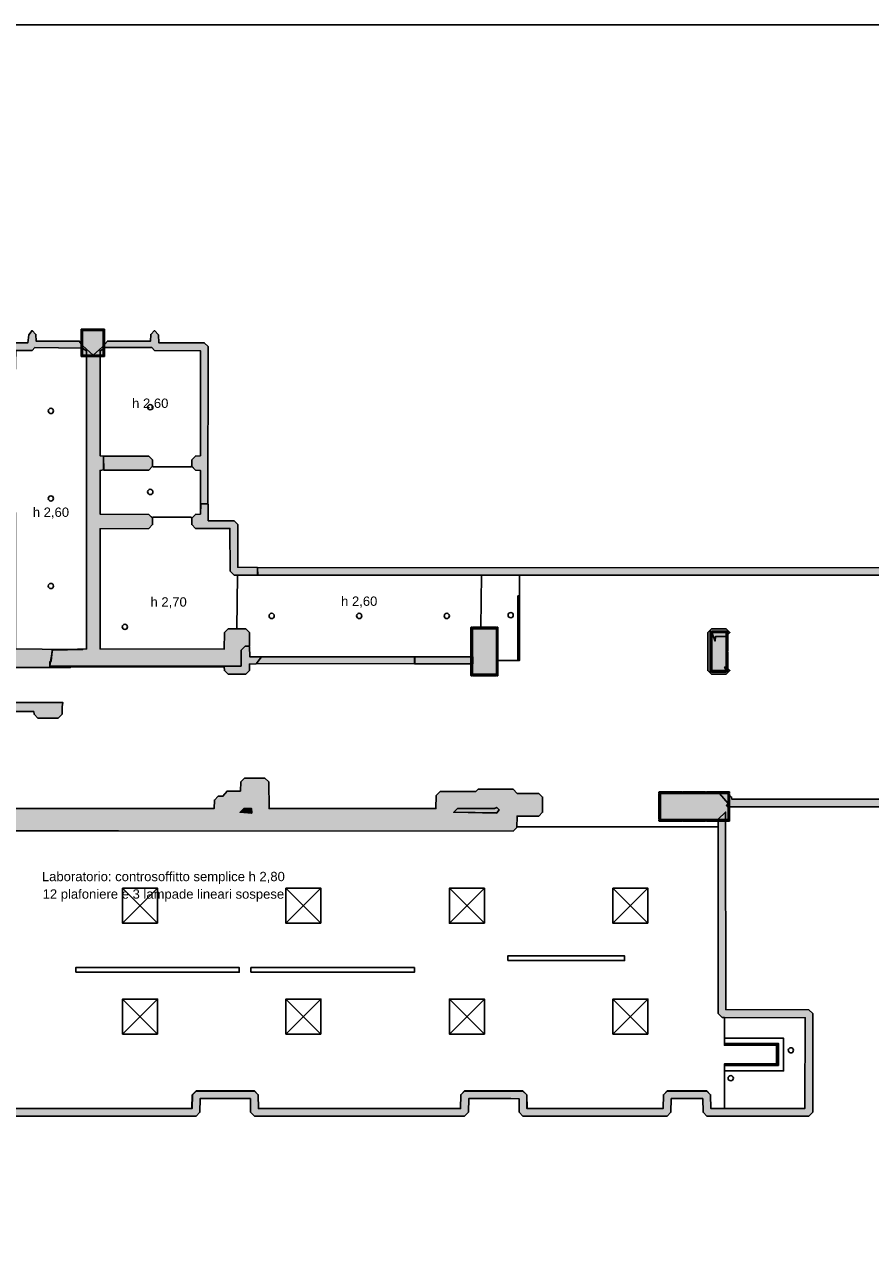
# Model space of a CAD drawing. Header units: millimetres. Extents: x -9985 to 240895, y -184894 to 39395.
# Tile 163 of 164: x 206286 to 220769, y 18174 to 39395. Entities that reach past the tile are written whole.
import ezdxf
from ezdxf.enums import TextEntityAlignment as Align

# ---------------------------------------------------------------- set-up
doc = ezdxf.new("R2010")
doc.units = ezdxf.units.MM
for name, color, linetype in [('A-CARTIGLIO', 7, 'Continuous'), ('A-CS-ALTEZZE', 7, 'Continuous'), ('A-CS-CAMPO', 254, 'Continuous'), ('A-CS-LED', 40, 'Continuous'), ('A-CS-PIANO', 253, 'Continuous'), ('A-CS-VELETTA', 252, 'Continuous'), ('A-LUCI-FARETTI', 7, 'Continuous'), ('A-LUCI-LINEARI', 7, 'Continuous'), ('A-LUCI-PLAFONIERE', 7, 'Continuous'), ('A-MURI-ESISTENTI', 7, 'Continuous'), ('A-MURI-NUOVI', 40, 'Continuous'), ('A-PILASTRI', 8, 'Continuous')]:
    doc.layers.add(name, color=color, linetype=linetype)
doc.styles.add('VISIO', font='arial.ttf')

msp = doc.modelspace()

# ---------------------------------------------------------------- hatches: boundary and pattern name
at = {"layer": 'A-CS-LED'}
msp.add_hatch(color=40, dxfattribs=at).paths.add_polyline_path([(219195, 21559), (218270, 21559), (218270, 21589), (219165, 21589), (219165, 21909), (218270, 21909), (218270, 21939), (219195, 21939), (219195, 21559)])
at = {"layer": 'A-MURI-ESISTENTI'}
for points in [[(203310, 32685), (203115, 32690), (203110, 33775), (201950, 33775), (201945, 29133), (201720, 29118), (201710, 33725), (197610, 33725), (197590, 33665), (197540, 33715), (197200, 33715), (197150, 33655), (197125, 33680), (197120, 33885), (195060, 33885), (195055, 33740), (194990, 33675), (191690, 33675), (191625, 33740), (191570, 33885), (187740, 33885), (187675, 33950), (187740, 34015), (191610, 34015), (191675, 33950), (191730, 33805), (194920, 33805), (194925, 33950), (194990, 34015), (197190, 34015), (197255, 33950), (197260, 33745), (197470, 33745), (197475, 33790), (197540, 33855), (201830, 33855), (201880, 33905), (202310, 33905), (202315, 34090), (202380, 34155), (202445, 34090), (202450, 33945), (204360, 33945), (204365, 34090), (204430, 34155), (204495, 34090), (204495, 33880), (204430, 33815), (203250, 33815), (203250, 33445), (205990, 33445), (205995, 33880), (206060, 33945), (206340, 33945), (206357, 34081), (206410, 34155), (206475, 34090), (206480, 33975), (207220, 33975), (207275, 33900), (207270, 33855), (206460, 33865), (206410, 33815), (206130, 33815), (206125, 33390), (206080, 33345), (206069, 33378), (206020, 33355), (205960, 33305), (205930, 33325), (205890, 33315), (205800, 33245), (205760, 33265), (205570, 33075), (205560, 33315), (203350, 33315), (203345, 32700), (203310, 32685)], [(209420, 31185), (209295, 31190), (209295, 31760), (209210, 31765), (209145, 31830), (209145, 31940), (209210, 32005), (209295, 32010), (209295, 33810), (208510, 33815), (208460, 33865), (207660, 33865), (207640, 33845), (207618, 33878), (207700, 33975), (208440, 33975), (208445, 34090), (208510, 34155), (208579, 34081), (208580, 33945), (209360, 33945), (209425, 33880), (209420, 31185)], [(209990, 28405), (206715, 28410), (206727.475, 28486.238), (206735, 28490), (206747.459, 28608.361), (206759.195, 28680.081), (207275, 28690), (207036.039, 28692.078), (207345, 28700), (207345, 33810), (207275, 33850), (207280, 33895), (207460, 33735), (207618, 33878), (207635, 33840), (207575, 33810), (207575, 32010), (207635, 32000), (207635, 31770), (207575, 31760), (207575, 31010), (208410, 31005), (208475, 30940), (208475, 30830), (208410, 30765), (207575, 30760), (207575, 28700), (209700, 28695), (209705, 28980), (209770, 29045), (210070, 29045), (210135, 28980), (210135, 28750), (210060, 28745), (209995, 28680), (209990, 28405)], [(207036.039, 28692.078), (206760, 28685), (206759.195, 28680.081), (206755, 28680), (206747.459, 28608.361), (206727.475, 28486.238), (206715, 28480), (206715, 28410), (206715, 28400), (206695, 28380), (205548, 28380), (205545, 29360), (204860, 29365), (204795, 29430), (204795, 29540), (204860, 29605), (205565, 29610), (205565, 30410), (204860, 30415), (204795, 30480), (204795, 30580), (204860, 30645), (205565, 30650), (205565, 32450), (205630, 32515), (205750, 32555), (205870, 32515), (206125, 32260), (206125, 28700), (207036.039, 28692.078)], [(208410, 31765), (207640, 31765), (207635, 32000), (208410, 32005), (208475, 31940), (208475, 31830), (208410, 31765)], [(210270, 29965), (209870, 29965), (209805, 30030), (209800, 30765), (209210, 30765), (209145, 30830), (209145, 30940), (209210, 31005), (209295, 31010), (209300, 31185), (209425, 31180), (209430, 30895), (209870, 30895), (209935, 30830), (209935, 30100), (210270, 30095), (210270, 29965)], [(226270, 29635), (226170, 29635), (226105, 29700), (226100, 30045), (225290, 30045), (225285, 29810), (225220, 29745), (224720, 29745), (224655, 29810), (224650, 29965), (222640, 29965), (222635, 29730), (222570, 29665), (221870, 29665), (221805, 29730), (221800, 29965), (210280, 29965), (210275, 30090), (221870, 30095), (221935, 30030), (221940, 29795), (222500, 29795), (222505, 30030), (222570, 30095), (224720, 30095), (224785, 30030), (224790, 29875), (225150, 29875), (225155, 30110), (225220, 30175), (228390, 30175), (228455, 30110), (228460, 29875), (228775, 29880), (228770, 30185), (225000, 30185), (225000, 30345), (225150, 30345), (225160, 30315), (228840, 30315), (228905, 30250), (228905, 29810), (228840, 29745), (228390, 29745), (228325, 29810), (228320, 30045), (226340, 30045), (226335, 29700), (226270, 29635)], [(218300, 28265), (218050, 28265), (217985, 28330), (217985, 28980), (218050, 29045), (218300, 29045), (218365, 28980), (218300, 28915), (218120, 28915), (218110, 28835), (218053, 28980), (218053, 28328), (218303, 28328), (218275, 28390), (218300, 28395), (218365, 28330), (218300, 28265)], [(209990, 28405), (209995, 28680), (210060, 28745), (210135, 28740), (210140, 28565), (210335, 28560), (210250, 28445), (210135, 28440), (210135, 28330), (210070, 28265), (209770, 28265), (209705, 28330), (209700, 28395), (207070, 28395), (207067, 28380), (206695, 28380), (206715, 28390), (206715, 28400), (206720, 28405), (209990, 28405)], [(206759.195, 28680.081), (206747.459, 28608.361), (206755, 28680), (206759.195, 28680.081)], [(206760, 28685), (207036.039, 28692.078), (207275, 28690), (206759.195, 28680.081), (206760, 28685)], [(206727.475, 28486.238), (206715, 28410), (206715, 28480), (206727.475, 28486.238)], [(206727.475, 28486.238), (206747.459, 28608.361), (206735, 28490), (206727.475, 28486.238)], [(213960, 28445), (212970, 28445), (212965, 28560), (213960, 28565), (213960, 28445)], [(206695, 28380), (206715, 28400), (206715, 28390), (206695, 28380)], [(206715, 28410), (209990, 28405), (206720, 28405), (206715, 28400), (206715, 28410)], [(206860, 27515), (206510, 27515), (206445, 27580), (206440, 27625), (206080, 27625), (206075, 27740), (206020, 27745), (205989, 27780), (206940, 27780), (206925, 27710), (206925, 27580), (206860, 27515)], [(228200, 25935), (223080, 25935), (223015, 26000), (223010, 26135), (222450, 26135), (222445, 26060), (222380, 25995), (218330, 25995), (218305, 26020), (218333, 26050), (218185, 26220), (218330, 26225), (218395, 26160), (218400, 26125), (222310, 26125), (222315, 26200), (222380, 26265), (223080, 26265), (223145, 26200), (223150, 26065), (226100, 26065), (226105, 26410), (226170, 26475), (226270, 26475), (226335, 26410), (226340, 26065), (228080, 26065), (228200, 25935)], [(210170, 25890.25), (209975, 25900), (210040, 25965), (210170, 25965), (210170, 25890.25)], [(209975, 25900), (210170, 25890.25), (210170, 25885), (209975, 25900)], [(210170, 25965), (210175, 25890), (210170, 25890.25), (210170, 25965)], [(214374.101, 25890.012), (213635, 25900), (213700, 25965), (214330, 25965), (214370, 25985), (214415, 25940), (214374.101, 25890.012)], [(213635, 25900), (214374.101, 25890.012), (214370, 25885), (213635, 25900)], [(214415, 25940), (214375, 25890), (214374.101, 25890.012), (214415, 25940)]]:
    msp.add_hatch(color=7, dxfattribs=at).paths.add_polyline_path(points)
h = msp.add_hatch(color=7, dxfattribs=at)
h.paths.add_polyline_path([(201770, 20085), (200695, 20090), (200695, 21480), (200770, 21485), (200835, 21550), (200839.994, 25880.005), (204810, 25884), (205570, 25885), (205580, 26025), (205870, 26025), (205880, 25965), (209530, 25965), (209535, 26110), (209600, 26175), (209680, 26175), (209750, 26265), (209980, 26265), (209985, 26420), (210050, 26485), (210400, 26485), (210465, 26420), (210470, 25965), (213330, 25965), (213335, 26190), (213400, 26255), (214010, 26255), (214050, 26295), (214650, 26295), (214720, 26225), (215090, 26225), (215155, 26160), (215155, 25900), (215090, 25835), (214720, 25835), (214715, 25640), (214650, 25575), (201130, 25585), (201125, 21250), (201060, 21185), (200705, 21180), (200710, 20215), (201700, 20215), (201705, 20730), (201940, 21015), (202570, 21015), (202635, 20950), (202640, 20825), (204900, 20825), (204905, 21060), (204970, 21125), (205870, 21125), (205935, 21060), (205940, 20825), (209150, 20825), (209155, 21060), (209220, 21125), (210220, 21125), (210285, 21060), (210290, 20825), (213750, 20825), (213755, 21060), (213820, 21125), (214820, 21125), (214885, 21060), (214890, 20825), (217220, 20825), (217225, 21060), (217290, 21125), (217970, 21125), (218035, 21060), (218040, 20825), (219650, 20825), (219655, 22380), (218230, 22385), (218165, 22450), (218165, 25780), (218290, 25905), (218295, 22520), (219720, 22515), (219785, 22450), (219785, 20760), (219720, 20695), (217970, 20695), (217905, 20760), (217900, 20995), (217360, 20995), (217355, 20760), (217290, 20695), (214820, 20695), (214755, 20760), (214755, 20990), (214610, 20995), (213890, 20995), (213885, 20760), (213820, 20695), (210220, 20695), (210155, 20760), (210150, 20995), (209290, 20995), (209285, 20760), (209220, 20695), (205870, 20695), (205805, 20760), (205800, 20995), (205040, 20995), (205035, 20760), (204970, 20695), (202570, 20695), (202505, 20760), (202500, 20885), (201960, 20885), (201835, 20730), (201835, 20150), (201770, 20085)])
h.paths.add_polyline_path([(214375, 25890), (214415, 25940), (214370, 25985), (214330, 25965), (213700, 25965), (213635, 25900), (214370, 25885), (214374.101, 25890.012), (214375, 25890)], flags=16)
h.paths.add_polyline_path([(210175, 25890), (210170, 25965), (210040, 25965), (209975, 25900), (210170, 25885), (210170, 25890.25), (210175, 25890)], flags=16)
at = {"layer": 'A-MURI-NUOVI'}
msp.add_hatch(color=40, dxfattribs=at).paths.add_polyline_path([(212960, 28445), (210255, 28450), (210340, 28565), (212960, 28565), (212960, 28445)])
at = {"layer": 'A-PILASTRI'}
for points in [[(207268, 34181), (207268, 33709), (207254, 33709), (207250, 33713), (207250, 34177), (207254, 34181), (207268, 34181)], [(207626, 34163), (207276, 34163), (207276, 34177), (207280, 34181), (207622, 34181), (207626, 34177), (207626, 34163)], [(207634, 33709), (207634, 34181), (207648, 34181), (207652, 34177), (207652, 33713), (207648, 33709), (207634, 33709)], [(207626, 34155), (207626, 33735), (207276, 33735), (207276, 34155), (207626, 34155)], [(207276, 33727), (207626, 33727), (207626, 33713), (207622, 33709), (207280, 33709), (207276, 33713), (207276, 33727)], [(213947, 29071), (213947, 28658), (213933, 28658), (213929, 28662), (213929, 29067), (213933, 29071), (213947, 29071)], [(214365, 29053), (213955, 29053), (213955, 29067), (213959, 29071), (214361, 29071), (214365, 29067), (214365, 29053)], [(214365, 29045), (214365, 28265), (213955, 28265), (213955, 29045), (214365, 29045)], [(214373, 28658), (214373, 29071), (214387, 29071), (214391, 29067), (214391, 28662), (214387, 28658), (214373, 28658)], [(218045, 29005), (218045, 28657), (218031, 28657), (218027, 28661), (218027, 29001), (218031, 29005), (218045, 29005)], [(218303, 28987), (218053, 28987), (218053, 29001), (218057, 29005), (218299, 29005), (218303, 29001), (218303, 28987)], [(218303, 28979), (218303, 28329), (218053, 28329), (218053, 28979), (218303, 28979)], [(218311, 28657), (218311, 29005), (218325, 29005), (218329, 29001), (218329, 28661), (218325, 28657), (218311, 28657)], [(213947, 28652), (213947, 28239), (213933, 28239), (213929, 28243), (213929, 28648), (213933, 28652), (213947, 28652)], [(214373, 28239), (214373, 28652), (214387, 28652), (214391, 28648), (214391, 28243), (214387, 28239), (214373, 28239)], [(218045, 28651), (218045, 28303), (218031, 28303), (218027, 28307), (218027, 28647), (218031, 28651), (218045, 28651)], [(218311, 28303), (218311, 28651), (218325, 28651), (218329, 28647), (218329, 28307), (218325, 28303), (218311, 28303)], [(213955, 28257), (214365, 28257), (214365, 28243), (214361, 28239), (213959, 28239), (213955, 28243), (213955, 28257)], [(218053, 28321), (218303, 28321), (218303, 28307), (218299, 28303), (218057, 28303), (218053, 28307), (218053, 28321)], [(217549, 26233), (217148, 26233), (217148, 26247), (217152, 26251), (217545, 26251), (217549, 26247), (217549, 26233)], [(217166, 26225), (217166, 25775), (217152, 25775), (217148, 25779), (217148, 26221), (217152, 26225), (217166, 26225)], [(218334, 25775), (217174, 25775), (217174, 26225), (218334, 26225), (218334, 25775)], [(217953, 26233), (217555, 26233), (217555, 26247), (217559, 26251), (217949, 26251), (217953, 26247), (217953, 26233)], [(218360, 26233), (217959, 26233), (217959, 26247), (217963, 26251), (218356, 26251), (218360, 26247), (218360, 26233)], [(218342, 25775), (218342, 26225), (218356, 26225), (218360, 26221), (218360, 25779), (218356, 25775), (218342, 25775)], [(217148, 25767), (217549, 25767), (217549, 25753), (217545, 25749), (217152, 25749), (217148, 25753), (217148, 25767)], [(217555, 25767), (217953, 25767), (217953, 25753), (217949, 25749), (217559, 25749), (217555, 25753), (217555, 25767)], [(217959, 25767), (218360, 25767), (218360, 25753), (218356, 25749), (217963, 25749), (217959, 25753), (217959, 25767)]]:
    msp.add_hatch(color=8, dxfattribs=at).paths.add_polyline_path(points)

# ---------------------------------------------------------------- linework, layer by layer
at = {"layer": 'A-CARTIGLIO'}
msp.add_lwpolyline([(182675, -8185), (240895, -8185), (240895, 39395), (182675, 39395)], close=True, dxfattribs=at)
at = {"layer": 'A-CS-CAMPO'}
msp.add_lwpolyline([(214735, 29609), (214760, 29609), (214760, 28500), (214735, 28500), (214735, 29609)], close=True, dxfattribs=at)
msp.add_lwpolyline([(201129, 25586), (214650, 25576), (214714, 25640), (214714, 25650), (218166, 25650), (218166, 22450), (218166, 22450), (218230, 22386), (218270, 22386), (218270, 22029), (219285, 22029), (219285, 21469), (218270, 21469), (218270, 20824), (218039, 20824), (218034, 21060), (217970, 21124), (217290, 21124), (217226, 21060), (217221, 20824), (214889, 20824), (214884, 21060), (214820, 21124), (213820, 21124), (213756, 21060), (213751, 20824), (210289, 20824), (210284, 21060), (210220, 21124), (209220, 21124), (209156, 21060), (209151, 20824), (205939, 20824)], dxfattribs=at)
at = {"layer": 'A-CS-LED'}
msp.add_lwpolyline([(219195, 21559), (218270, 21559), (218270, 21589), (219165, 21589), (219165, 21909), (218270, 21909), (218270, 21939), (219195, 21939), (219195, 21559)], close=True, dxfattribs=at)
at = {"layer": 'A-CS-PIANO'}
for points in [[(207345, 33810), (207345, 28700), (207045, 28692), (206125, 28700), (206120, 33385), (206130, 33815), (206410, 33815), (206460, 33865), (207276, 33855), (207345, 33810)], [(208475, 31833), (208475, 31940), (208410, 32005), (207635, 32000), (207575, 32010), (207575, 33810), (207635, 33840), (207630, 33861), (207640, 33845), (207660, 33865), (208460, 33865), (208510, 33815), (209295, 33810), (209295, 32010), (209210, 32005), (209145, 31940), (209145, 31831), (209137, 31820), (208484, 31820), (208475, 31833)], [(208410, 31765), (208476, 31831), (208484, 31820), (209137, 31820), (209144, 31831), (209210, 31765), (209295, 31760), (209295, 31010), (209210, 31005), (209145, 30940), (209135, 30960), (208481, 30960), (208471, 30944), (208410, 31005), (207575, 31010), (207575, 31760), (207640, 31771), (208410, 31765)], [(209145, 30830), (209210, 30765), (209800, 30765), (209805, 30030), (209870, 29965), (209930, 29965), (209920, 29045), (209770, 29045), (209705, 28980), (209700, 28695), (207575, 28700), (207575, 30760), (208410, 30765), (208475, 30830), (208471, 30944), (208481, 30960), (209135, 30960), (209145, 30940), (209145, 30830)], [(210140, 28565), (210135, 28740), (210106, 28748), (210135, 28750), (210135, 28980), (210070, 29045), (209920, 29045), (209930, 29965), (210270, 29965), (210270, 30000), (210279, 30000), (210280, 29965), (214110, 29965), (214099, 29071), (213929, 29067), (213929, 28565), (210140, 28565)]]:
    msp.add_lwpolyline(points, close=True, dxfattribs=at)
at = {"layer": 'A-CS-VELETTA'}
for points in [[(214391, 29067), (214099, 29071), (214110, 29965), (214760, 29965), (214760, 28500), (214388, 28500), (214391, 29067)], [(219650, 20825), (218270, 20825), (218270, 21569), (219185, 21569), (219185, 21929), (218270, 21929), (218270, 22385), (219655, 22380), (219650, 20825)]]:
    msp.add_lwpolyline(points, close=True, dxfattribs=at)
at = {"layer": 'A-LUCI-FARETTI'}
for centre in [(206733, 32778), (208435, 32842), (208435, 31390), (206733, 31278), (206733, 29778), (210515, 29265), (212015, 29265), (213515, 29265), (214610, 29278), (208001, 29078), (219410, 21822), (218379, 21344)]:
    msp.add_circle(centre, 45, dxfattribs=at)
at = {"layer": 'A-LUCI-LINEARI'}
for points in [[(214560, 23360), (216560, 23360), (216560, 23440), (214560, 23440)], [(207160, 23160), (209960, 23160), (209960, 23240), (207160, 23240)], [(210160, 23160), (212960, 23160), (212960, 23240), (210160, 23240)]]:
    msp.add_lwpolyline(points, close=True, dxfattribs=at)
at = {"layer": 'A-LUCI-PLAFONIERE'}
for p, q in [((207960, 24000), (208560, 24600)), ((207960, 24600), (208560, 24000)), ((210760, 24000), (211360, 24600)), ((210760, 24600), (211360, 24000)), ((213560, 24000), (214160, 24600)), ((213560, 24600), (214160, 24000)), ((216360, 24000), (216960, 24600)), ((216360, 24600), (216960, 24000)), ((207960, 22100), (208560, 22700)), ((207960, 22700), (208560, 22100)), ((210760, 22100), (211360, 22700)), ((210760, 22700), (211360, 22100)), ((213560, 22100), (214160, 22700)), ((213560, 22700), (214160, 22100)), ((216360, 22100), (216960, 22700)), ((216360, 22700), (216960, 22100))]:
    msp.add_line(p, q, dxfattribs=at)
for points in [[(208560, 24000), (207960, 24000), (207960, 24600), (208560, 24600), (208560, 24000)], [(211360, 24000), (210760, 24000), (210760, 24600), (211360, 24600), (211360, 24000)], [(214160, 24000), (213560, 24000), (213560, 24600), (214160, 24600), (214160, 24000)], [(216960, 24000), (216360, 24000), (216360, 24600), (216960, 24600), (216960, 24000)], [(208560, 22100), (207960, 22100), (207960, 22700), (208560, 22700), (208560, 22100)], [(211360, 22100), (210760, 22100), (210760, 22700), (211360, 22700), (211360, 22100)], [(214160, 22100), (213560, 22100), (213560, 22700), (214160, 22700), (214160, 22100)], [(216960, 22100), (216360, 22100), (216360, 22700), (216960, 22700), (216960, 22100)]]:
    msp.add_lwpolyline(points, close=True, dxfattribs=at)
at = {"layer": 'A-MURI-ESISTENTI'}
for points in [[(206060, 33945), (206340, 33945), (206357, 34081), (206410, 34155), (206475, 34090), (206480, 33975), (207220, 33975), (207275, 33900), (207270, 33855), (206460, 33865), (206410, 33815), (206130, 33815)], [(221800, 29965), (210280, 29965), (210275, 30090), (221870, 30095)], [(206125, 28700), (207036.039, 28692.078), (207036.039, 28692.078), (206760, 28685), (206759.195, 28680.081), (206755, 28680), (206747.459, 28608.361), (206727.475, 28486.238), (206715, 28480), (206715, 28410), (206715, 28400), (206695, 28380), (205548, 28380)], [(205880, 25965), (209530, 25965), (209535, 26110), (209600, 26175), (209680, 26175), (209750, 26265), (209980, 26265), (209985, 26420), (210050, 26485), (210400, 26485), (210465, 26420), (210470, 25965), (213330, 25965), (213335, 26190), (213400, 26255), (214010, 26255), (214050, 26295), (214650, 26295), (214720, 26225), (215090, 26225), (215155, 26160), (215155, 25900), (215090, 25835), (214720, 25835), (214715, 25640), (214650, 25575), (201130, 25585)], [(222380, 25995), (218330, 25995), (218305, 26020), (218333, 26050), (218185, 26220), (218330, 26225), (218395, 26160), (218400, 26125), (222310, 26125)], [(205940, 20825), (209150, 20825), (209155, 21060), (209220, 21125), (210220, 21125), (210285, 21060), (210290, 20825), (213750, 20825), (213755, 21060), (213820, 21125), (214820, 21125), (214885, 21060), (214890, 20825), (217220, 20825), (217225, 21060), (217290, 21125), (217970, 21125), (218035, 21060), (218040, 20825), (219650, 20825), (219655, 22380), (218230, 22385), (218165, 22450), (218165, 25780), (218290, 25905), (218295, 22520), (219720, 22515), (219785, 22450), (219785, 20760), (219720, 20695), (217970, 20695), (217905, 20760), (217900, 20995), (217360, 20995), (217355, 20760), (217290, 20695), (214820, 20695), (214755, 20760), (214755, 20990), (214610, 20995), (213890, 20995), (213885, 20760), (213820, 20695), (210220, 20695), (210155, 20760), (210150, 20995), (209290, 20995), (209285, 20760), (209220, 20695), (205870, 20695)]]:
    msp.add_lwpolyline(points, dxfattribs=at)
for points in [[(209420, 31185), (209295, 31190), (209295, 31760), (209210, 31765), (209145, 31830), (209145, 31940), (209210, 32005), (209295, 32010), (209295, 33810), (208510, 33815), (208460, 33865), (207660, 33865), (207640, 33845), (207618, 33878), (207700, 33975), (208440, 33975), (208445, 34090), (208510, 34155), (208579, 34081), (208580, 33945), (209360, 33945), (209425, 33880), (209420, 31185)], [(209990, 28405), (206715, 28410), (206727.475, 28486.238), (206735, 28490), (206747.459, 28608.361), (206759.195, 28680.081), (207275, 28690), (207036.039, 28692.078), (207345, 28700), (207345, 33810), (207275, 33850), (207280, 33895), (207460, 33735), (207618, 33878), (207635, 33840), (207575, 33810), (207575, 32010), (207635, 32000), (207635, 31770), (207575, 31760), (207575, 31010), (208410, 31005), (208475, 30940), (208475, 30830), (208410, 30765), (207575, 30760), (207575, 28700), (209700, 28695), (209705, 28980), (209770, 29045), (210070, 29045), (210135, 28980), (210135, 28750), (210060, 28745), (209995, 28680), (209990, 28405)], [(208410, 31765), (207640, 31765), (207635, 32000), (208410, 32005), (208475, 31940), (208475, 31830), (208410, 31765)], [(210270, 29965), (209870, 29965), (209805, 30030), (209800, 30765), (209210, 30765), (209145, 30830), (209145, 30940), (209210, 31005), (209295, 31010), (209300, 31185), (209425, 31180), (209430, 30895), (209870, 30895), (209935, 30830), (209935, 30100), (210270, 30095), (210270, 29965)], [(218300, 28265), (218050, 28265), (217985, 28330), (217985, 28980), (218050, 29045), (218300, 29045), (218365, 28980), (218300, 28915), (218120, 28915), (218110, 28835), (218053, 28980), (218053, 28328), (218303, 28328), (218275, 28390), (218300, 28395), (218365, 28330), (218300, 28265)], [(209990, 28405), (209995, 28680), (210060, 28745), (210135, 28740), (210140, 28565), (210335, 28560), (210250, 28445), (210135, 28440), (210135, 28330), (210070, 28265), (209770, 28265), (209705, 28330), (209700, 28395), (207070, 28395), (207067, 28380), (206695, 28380), (206715, 28390), (206715, 28400), (206720, 28405), (209990, 28405)], [(206759.195, 28680.081), (206747.459, 28608.361), (206755, 28680), (206759.195, 28680.081)], [(206760, 28685), (207036.039, 28692.078), (207275, 28690), (206759.195, 28680.081), (206760, 28685)], [(206727.475, 28486.238), (206715, 28410), (206715, 28480), (206727.475, 28486.238)], [(206727.475, 28486.238), (206747.459, 28608.361), (206735, 28490), (206727.475, 28486.238)], [(213960, 28445), (212970, 28445), (212965, 28560), (213960, 28565), (213960, 28445)], [(206695, 28380), (206715, 28400), (206715, 28390), (206695, 28380)], [(206715, 28410), (209990, 28405), (206720, 28405), (206715, 28400), (206715, 28410)], [(206860, 27515), (206510, 27515), (206445, 27580), (206440, 27625), (206080, 27625), (206075, 27740), (206020, 27745), (205989, 27780), (206940, 27780), (206925, 27710), (206925, 27580), (206860, 27515)], [(210175, 25890), (210170, 25965), (210040, 25965), (209975, 25900), (210170, 25885), (210170, 25890.25), (210175, 25890)], [(210170, 25890.25), (209975, 25900), (210040, 25965), (210170, 25965), (210170, 25890.25)], [(209975, 25900), (210170, 25890.25), (210170, 25885), (209975, 25900)], [(210170, 25965), (210175, 25890), (210170, 25890.25), (210170, 25965)], [(214375, 25890), (214415, 25940), (214370, 25985), (214330, 25965), (213700, 25965), (213635, 25900), (214370, 25885), (214374.101, 25890.012), (214375, 25890)], [(214374.101, 25890.012), (213635, 25900), (213700, 25965), (214330, 25965), (214370, 25985), (214415, 25940), (214374.101, 25890.012)], [(213635, 25900), (214374.101, 25890.012), (214370, 25885), (213635, 25900)], [(214415, 25940), (214375, 25890), (214374.101, 25890.012), (214415, 25940)]]:
    msp.add_lwpolyline(points, close=True, dxfattribs=at)
at = {"layer": 'A-MURI-NUOVI'}
msp.add_lwpolyline([(212960, 28445), (210255, 28450), (210340, 28565), (212960, 28565), (212960, 28445)], close=True, dxfattribs=at)
at = {"layer": 'A-PILASTRI'}
for points in [[(207268, 34181), (207268, 33709), (207254, 33709), (207250, 33713), (207250, 34177), (207254, 34181), (207268, 34181)], [(207626, 34163), (207276, 34163), (207276, 34177), (207280, 34181), (207622, 34181), (207626, 34177), (207626, 34163)], [(207634, 33709), (207634, 34181), (207648, 34181), (207652, 34177), (207652, 33713), (207648, 33709), (207634, 33709)], [(207626, 34155), (207626, 33735), (207276, 33735), (207276, 34155), (207626, 34155)], [(207276, 33727), (207626, 33727), (207626, 33713), (207622, 33709), (207280, 33709), (207276, 33713), (207276, 33727)], [(213947, 29071), (213947, 28658), (213933, 28658), (213929, 28662), (213929, 29067), (213933, 29071), (213947, 29071)], [(214365, 29053), (213955, 29053), (213955, 29067), (213959, 29071), (214361, 29071), (214365, 29067), (214365, 29053)], [(214365, 29045), (214365, 28265), (213955, 28265), (213955, 29045), (214365, 29045)], [(214373, 28658), (214373, 29071), (214387, 29071), (214391, 29067), (214391, 28662), (214387, 28658), (214373, 28658)], [(218045, 29005), (218045, 28657), (218031, 28657), (218027, 28661), (218027, 29001), (218031, 29005), (218045, 29005)], [(218303, 28987), (218053, 28987), (218053, 29001), (218057, 29005), (218299, 29005), (218303, 29001), (218303, 28987)], [(218303, 28979), (218303, 28329), (218053, 28329), (218053, 28979), (218303, 28979)], [(218311, 28657), (218311, 29005), (218325, 29005), (218329, 29001), (218329, 28661), (218325, 28657), (218311, 28657)], [(213947, 28652), (213947, 28239), (213933, 28239), (213929, 28243), (213929, 28648), (213933, 28652), (213947, 28652)], [(214373, 28239), (214373, 28652), (214387, 28652), (214391, 28648), (214391, 28243), (214387, 28239), (214373, 28239)], [(218045, 28651), (218045, 28303), (218031, 28303), (218027, 28307), (218027, 28647), (218031, 28651), (218045, 28651)], [(218311, 28303), (218311, 28651), (218325, 28651), (218329, 28647), (218329, 28307), (218325, 28303), (218311, 28303)], [(213955, 28257), (214365, 28257), (214365, 28243), (214361, 28239), (213959, 28239), (213955, 28243), (213955, 28257)], [(218053, 28321), (218303, 28321), (218303, 28307), (218299, 28303), (218057, 28303), (218053, 28307), (218053, 28321)], [(217549, 26233), (217148, 26233), (217148, 26247), (217152, 26251), (217545, 26251), (217549, 26247), (217549, 26233)], [(217166, 26225), (217166, 25775), (217152, 25775), (217148, 25779), (217148, 26221), (217152, 26225), (217166, 26225)], [(218334, 25775), (217174, 25775), (217174, 26225), (218334, 26225), (218334, 25775)], [(217953, 26233), (217555, 26233), (217555, 26247), (217559, 26251), (217949, 26251), (217953, 26247), (217953, 26233)], [(218360, 26233), (217959, 26233), (217959, 26247), (217963, 26251), (218356, 26251), (218360, 26247), (218360, 26233)], [(218342, 25775), (218342, 26225), (218356, 26225), (218360, 26221), (218360, 25779), (218356, 25775), (218342, 25775)], [(217148, 25767), (217549, 25767), (217549, 25753), (217545, 25749), (217152, 25749), (217148, 25753), (217148, 25767)], [(217555, 25767), (217953, 25767), (217953, 25753), (217949, 25749), (217559, 25749), (217555, 25753), (217555, 25767)], [(217959, 25767), (218360, 25767), (218360, 25753), (218356, 25749), (217963, 25749), (217959, 25753), (217959, 25767)]]:
    msp.add_lwpolyline(points, close=True, dxfattribs=at)

# ---------------------------------------------------------------- texts
at = {"layer": 'A-CS-ALTEZZE', "style": 'VISIO'}
for s, p in [('h 2,60', (208435, 32910)), ('h 2,60', (206733.75, 31042.5)), ('h 2,70', (208750, 29505)), ('h 2,60', (212014.821, 29518)), ('Laboratorio: controsoffitto semplice h 2,80', (208660, 24800)), ('12 plafoniere e 3 lampade lineari sospese', (208660, 24500))]:
    msp.add_text(s, height=160, dxfattribs=at).set_placement(p, align=Align.MIDDLE_CENTER)

doc.saveas('drawing.dxf')
